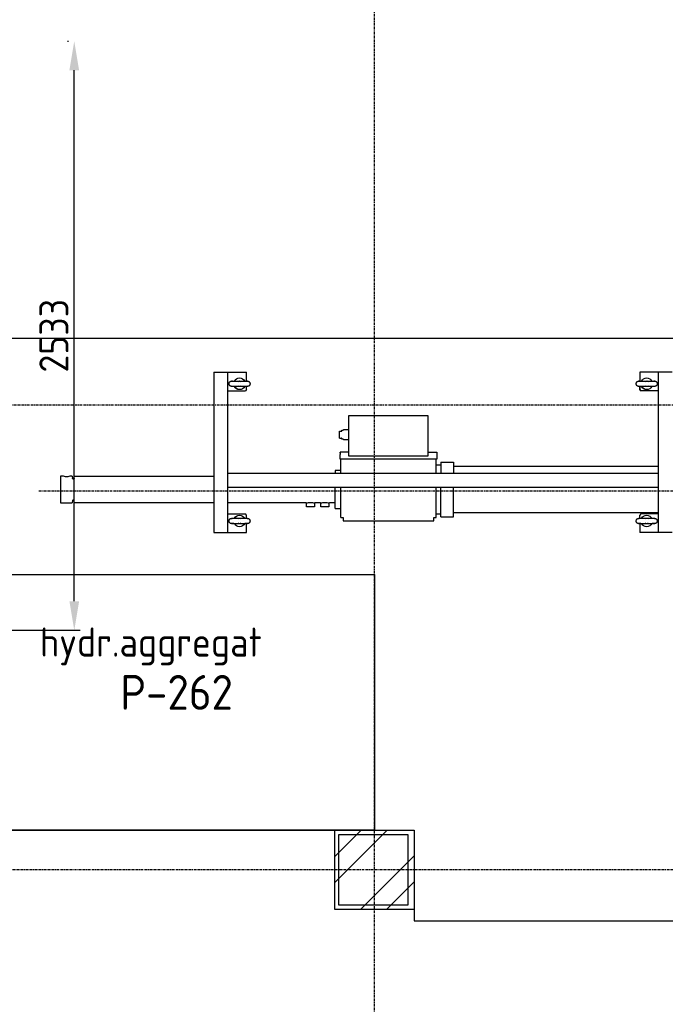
# Model space of a CAD drawing. Header units: metres. Extents: x -82085 to 58758, y -66901 to 95305.
# Tile 7 of 135: x 11767 to 14542, y -61669 to -57435. Entities that reach past the tile are written whole.
import ezdxf
from ezdxf.enums import TextEntityAlignment as Align

# ---------------------------------------------------------------- set-up
doc = ezdxf.new("R2010")
doc.units = ezdxf.units.M
doc.header["$MEASUREMENT"] = 0
doc.header["$PDSIZE"] = -1
doc.linetypes.add('CENTER-LN', pattern=[19, 10, -3, 3, -3])
doc.layers.get('0').update_dxf_attribs({"linetype": 'CONTINUOUS'})
doc.layers.get('DEFPOINTS').update_dxf_attribs({"linetype": 'CONTINUOUS'})
for name, color, linetype in [('ARCERING', 10, 'CONTINUOUS'), ('CL', 1, 'CENTER-LN'), ('CONST', 7, 'CONTINUOUS'), ('DIM', 10, 'CONTINUOUS'), ('GEBOUW', 7, 'CONTINUOUS'), ('TEXT2', 7, 'CONTINUOUS')]:
    doc.layers.add(name, color=color, linetype=linetype)
doc.styles.add('ROMANS', font='iso.shx')
doc.styles.get("Standard").update_dxf_attribs({"font": 'iso.shx'})
doc.dimstyles.get("Standard").update_dxf_attribs({"dimtxt": 0.18, "dimasz": 0.18, "dimexe": 0.18, "dimexo": 0.0625, "dimgap": 0.09, "dimtad": 0, "dimtih": 1, "dimtoh": 1, "dimdec": 4, "dimzin": 0, "dimdsep": 46, "dimtxsty": 'Standard', "dimcen": 0.09, "dimadec": 0, "dimazin": 0, "dimtfac": 1, "dimtdec": 4, "dimtofl": 0, "dimtmove": 0, "dimatfit": 3, "dimfxl": 1, "dimtolj": 1, "dimtzin": 0, "dimarcsym": 0})

# ---------------------------------------------------------------- blocks, each defined once
blk = doc.blocks.new('*D541')
at = {"layer": 'DEFPOINTS', "color": 0, "transparency": 16777216}
for p in [(12001.3, -57527.2), (12047.6, -57527.2), (10594.7, -60060.2)]:
    blk.add_point(p, dxfattribs=at)
at = {"layer": 'DIM', "color": 0, "lineweight": -2, "transparency": 16777216}
for p, q in [((11972.6, -57527.2), (11976.3, -57527.2)), ((12001.3, -59935.2), (12001.3, -57652.2)), ((10669.7, -60060.2), (12026.3, -60060.2))]:
    blk.add_line(p, q, dxfattribs=at)
at = {"layer": 'DIM', "color": 0, "transparency": 16777216}
for points in [[(11980.5, -57652.2), (12022.2, -57652.2), (12001.3, -57527.2)], [(11980.5, -59935.2), (12022.2, -59935.2), (12001.3, -60060.2)]]:
    blk.add_solid(points, dxfattribs=at)
at = {"layer": 'DIM', "color": 0, "transparency": 16777216, "insert": (11913.8, -58793.7), "char_height": 125, "attachment_point": 5, "rotation": 90}
blk.add_mtext('\\A1;2533', dxfattribs=at)
blk = doc.blocks.new('*X464')
at = {"color": 0}
for p, q in [((40231.5, 69192.8, 3239), (40344.3, 69305.6, 3239)), ((40231.5, 69080.6, 3239), (40456.5, 69305.6, 3239)), ((40341, 68965.6, 3239), (40571.5, 69196.1, 3239)), ((40453.3, 68965.6, 3239), (40571.5, 69083.8, 3239))]:
    blk.add_line(p, q, dxfattribs=at)
blk = doc.blocks.new('Pomp Schwing Zg. KSP + SD - Tab.5 BA')
at = {"color": 0, "linetype": 'Continuous'}
for p, q in [((-3058, -510), (-3058, 180)), ((-3058, 180), (-2918, 180)), ((-2998, 180), (-2998, -510)), ((-2918, 180), (-2918, 141.4)), ((-1088, 180), (-1228, 180)), ((-1228, 141.4), (-1228, 180)), ((-1148, -510), (-1148, 180)), ((-2993, 131), (-2993, 129)), ((-2970.2, 141.6), (-2971.6, 141.6)), ((-2970.1, 141.6), (-2970.2, 141.5)), ((-2948, 155), (-2948, 155)), ((-2903, 129), (-2903, 131)), ((-2503, 115), (-2503, 130)), ((-2503, 115), (-2503, 130)), ((-2503, 130), (-2113, 130)), ((-2503, 130), (-2503, 130)), ((-2113, 130), (-2113, 115)), ((-1243, 131), (-1243, 129)), ((-1220.2, 141.6), (-1221.6, 141.6)), ((-1220.1, 141.6), (-1220.2, 141.5)), ((-1198, 155), (-1198, 155)), ((-1153, 129), (-1153, 131)), ((-2998, 100), (-2923, 100)), ((-2970.2, 118.5), (-2970.1, 118.4)), ((-2948, 105), (-2948, 105)), ((-2918, 105), (-2923, 100)), ((-2918, 118.6), (-2918, 105)), ((-2513, 115), (-2513, 113)), ((-2513, 115), (-2503, 115)), ((-2513, 113), (-2513, 115)), ((-2513, 115), (-2513, 115)), ((-2513, 113), (-2513, -15)), ((-2503, 115), (-2503, 115)), ((-2113, 115), (-2103, 115)), ((-2103, 115), (-2103, 113)), ((-2103, 113), (-2103, -15)), ((-2083, 101), (-2103, 101)), ((-2083, 112.5), (-2028, 112.5)), ((-2028, 112.5), (-2028, -15)), ((-1148, 95), (-2028, 95)), ((-1228, 118.6), (-1228, 105)), ((-1223, 100), (-1228, 105)), ((-1228, 105), (-1228, 105)), ((-1148, 100), (-1223, 100)), ((-1220.2, 118.5), (-1220.1, 118.4)), ((-1198, 105), (-1198, 105)), ((-3718, -62), (-3718, 52)), ((-3718, 52), (-3716, 52)), ((-3716, 52), (-3667, 52)), ((-3666, 42.4), (-3666.8, 52)), ((-3658.2, 50.2), (-3658.9, 42.4)), ((-3658.2, 50.2), (-3658.9, 42.4)), ((-3656, 52.1), (-3658.2, 50.2)), ((-3058, 52.1), (-3656, 52.1)), ((-2662.3, 52.1), (-2998, 52.1)), ((-2660, 69.6), (-2660.5, 69.2)), ((-2660, 69.6), (-2660.5, 69.2)), ((-2660.5, 69.2), (-2660.5, 57)), ((-2660.5, 69.2), (-2660.5, 57)), ((-2660.5, 57), (-2658, 52.7)), ((-2660.5, 57), (-2658, 52.7)), ((-2626, 69.6), (-2660, 69.6)), ((-2658, 52.7), (-2658, 51.3)), ((-2658, 52.7), (-2658, 51.3)), ((-2628, 52.7), (-2625.5, 57)), ((-2628, 51.3), (-2628, 52.7)), ((-2625.5, 69.2), (-2626, 69.6)), ((-2625.5, 57), (-2625.5, 69.2)), ((-2600.2, 52.1), (-2623.9, 52.1)), ((-2598, 69.6), (-2598.5, 69.2)), ((-2598, 69.6), (-2598.5, 69.2)), ((-2598.5, 69.2), (-2598.5, 57)), ((-2598.5, 69.2), (-2598.5, 57)), ((-2598.5, 57), (-2596, 52.7)), ((-2598.5, 57), (-2596, 52.7)), ((-2564, 69.6), (-2598, 69.6)), ((-2596, 52.7), (-2596, 51.3)), ((-2596, 52.7), (-2596, 51.3)), ((-2566, 52.7), (-2563.5, 57)), ((-2566, 51.3), (-2566, 52.7)), ((-2563.5, 69.2), (-2564, 69.6)), ((-2563.5, 57), (-2563.5, 69.2)), ((-2537, 52.1), (-2561.9, 52.1)), ((-2537, 77), (-2537, 77)), ((-2537, 75.4), (-2537, 77)), ((-2537, 77), (-2537, 77)), ((-2537, 77), (-2537, 75.4)), ((-2537, 77), (-2513, 77)), ((-2537, 75.4), (-2537, 77)), ((-2537, 77), (-2537, 77)), ((-2537, 77), (-2537, 61)), ((-2537, 61), (-2537, -15)), ((-3660.4, 41), (-3664.5, 41)), ((-2998, -15), (-1148, -15)), ((-3716, -62), (-3718, -62)), ((-3704.7, -62), (-3716, -62)), ((-3686.6, -60.5), (-3695.4, -60.5)), ((-3666.8, -62), (-3677.3, -62)), ((-3666.8, -62), (-3666, -52.4)), ((-3664.5, -51), (-3660.5, -51)), ((-3660.5, -51), (-3660.4, -51)), ((-3658.9, -52.4), (-3658.2, -60.2)), ((-3658.2, -60.2), (-3656, -62.2)), ((-3656, -62.2), (-3058, -62.2)), ((-2998, -75), (-1148, -75)), ((-2513, -75), (-2513, -87)), ((-2513, -75), (-2513, -136)), ((-2103, -75), (-2103, -136)), ((-2513, -87), (-2537, -87)), ((-2513, -87), (-2513, -136)), ((-2103, -111), (-2083, -111)), ((-2083, -122.5), (-2028, -122.5)), ((-2028, -105), (-1148, -105)), ((-2100, -136), (-2516, -136)), ((-2516, -136), (-2516, -156)), ((-2516, -136), (-2516, -156)), ((-2516, -166), (-2516, -156)), ((-2516, -161), (-2516, -156)), ((-2516, -161), (-2516, -166)), ((-2516, -166), (-2516, -166)), ((-2479, -166), (-2516, -166)), ((-2479, -322), (-2479, -150)), ((-2479, -150), (-2137, -150)), ((-2479, -319), (-2479, -153)), ((-2137, -150), (-2137, -322)), ((-2137, -166), (-2100, -166)), ((-2100, -156), (-2100, -136)), ((-2100, -166), (-2100, -156)), ((-2518.2, -225.4), (-2519, -230.2)), ((-2518.2, -225.4), (-2519, -230.2)), ((-2519, -230.2), (-2519, -251.8)), ((-2519, -230.2), (-2519, -251.8)), ((-2519, -251.8), (-2518.2, -256.6)), ((-2519, -251.8), (-2518.2, -256.6)), ((-2518.2, -225.4), (-2510.2, -225.4)), ((-2508, -225.4), (-2510.2, -225.4)), ((-2508, -221.5), (-2508, -225.4)), ((-2508, -221.5), (-2508, -221.5)), ((-2503, -221.5), (-2508, -221.5)), ((-2501, -220.6), (-2503, -220.6)), ((-2503, -220.6), (-2503, -221.5)), ((-2503, -220.6), (-2503, -220.6)), ((-2499.5, -218.5), (-2501, -220)), ((-2501, -220), (-2501, -220.6)), ((-2499.5, -218.5), (-2499.5, -218.5)), ((-2479, -218.5), (-2499.5, -218.5)), ((-2518.2, -256.6), (-2510.2, -256.6)), ((-2510.2, -256.6), (-2508, -256.6)), ((-2508, -256.6), (-2508, -260.5)), ((-2508, -260.5), (-2508, -260.5)), ((-2508, -260.5), (-2503, -260.5)), ((-2503, -260.5), (-2503, -261.5)), ((-2503, -261.5), (-2501, -261.5)), ((-2503, -261.5), (-2503, -261.5)), ((-2501, -261.5), (-2501, -262)), ((-2501, -262), (-2499.5, -263.5)), ((-2499.5, -263.5), (-2499.5, -263.5)), ((-2499.5, -263.5), (-2479, -263.5)), ((-2137, -322), (-2479, -322)), ((-2998, -430), (-2923, -430)), ((-2993, -459), (-2993, -461)), ((-2970.1, -448.4), (-2970.2, -448.5)), ((-2948, -435), (-2948, -435)), ((-2918, -435), (-2923, -430)), ((-2918, -435), (-2918, -448.6)), ((-2903, -461), (-2903, -459)), ((-1243, -459), (-1243, -461)), ((-1228, -435), (-1223, -430)), ((-1223, -430), (-1228, -435)), ((-1228, -435), (-1228, -448.6)), ((-1228, -448.6), (-1228, -435)), ((-1228, -435), (-1228, -435)), ((-1148, -430), (-1223, -430)), ((-1220.1, -448.4), (-1220.2, -448.5)), ((-1198, -435), (-1198, -435)), ((-1153, -461), (-1153, -459)), ((-2970.2, -471.5), (-2970.1, -471.6)), ((-2948, -485), (-2948, -485)), ((-2925.8, -471.6), (-2924.4, -471.6)), ((-2918, -471.4), (-2918, -510)), ((-1228, -510), (-1228, -471.4)), ((-1220.2, -471.5), (-1220.1, -471.6)), ((-1198, -485), (-1198, -485)), ((-1175.8, -471.6), (-1174.4, -471.6)), ((-3058, -510), (-2918, -510)), ((-1088, -510), (-1228, -510))]:
    blk.add_line(p, q, dxfattribs=at)
at = {"color": 0}
for p, q in [((-2083, 112.5), (-2083, -15)), ((-2537, -87), (-2537, -75)), ((-2083, -122.5), (-2083, -75)), ((-2028, -122.5), (-2028, -75))]:
    blk.add_line(p, q, dxfattribs=at)
at = {"color": 0, "linetype": 'Continuous'}
for centre, radius, start, end in [((-2948, 130), 25, 27.2805, 152.7195), ((-2948, 130), 25, 90, 152.5242), ((-2948, 130), 12, 58.4835, 121.5165), ((-1198, 130), 25, 90, 155.4084), ((-1198, 130), 25, 27.2805, 152.7195), ((-1198, 130), 12, 58.4835, 121.5165), ((-2948, 130), 25, 207.4117, 270), ((-2948, 130), 25, 207.2805, 332.7195), ((-2948, 130), 12, 238.4835, 301.5165), ((-1198, 130), 25, 207.4117, 270), ((-1198, 130), 25, 207.2805, 332.7195), ((-1198, 130), 12, 238.4835, 301.5165), ((-3664.5, 42.5), 1.48, 184.3943, 270.6057), ((-3660.3, 42.5), 1.44, 267.3585, 356.4285), ((-2643, 137.4), 87.5, 257.2308, 282.7692), ((-2581, 137.4), 87.5, 257.2308, 282.7692), ((-3690.5, -120.6), 60.3, 94.6766, 103.6393), ((-3691.4, -120.2), 59.9, 76.3266, 85.3575), ((-3664.5, -52.5), 1.48, 89.3943, 175.6057), ((-3660.4, -52.5), 1.48, 34.4993, 90.1524), ((-3660.4, -52.5), 1.5, 5.065, 89.935), ((-2948, -460), 25, 90, 155.4084), ((-2948, -460), 25, 27.2805, 152.7195), ((-2948, -460), 12, 58.4835, 121.5165), ((-1198, -460), 25, 90, 155.4084), ((-1198, -460), 25, 27.2805, 152.7195), ((-1198, -460), 12, 58.4835, 121.5165), ((-2948, -460), 25, 207.2805, 332.7195), ((-2948, -460), 25, 207.4186, 270), ((-2948, -460), 12, 238.4835, 301.5165), ((-1198, -460), 25, 207.2805, 332.7195), ((-1198, -460), 25, 207.4186, 270), ((-1198, -460), 12, 238.4835, 301.5165)]:
    blk.add_arc(centre, radius, start, end, dxfattribs=at)
for centre, major_axis, start_param, end_param in [((-2948, 141), (-35, 0), -0.885658, 0.126645), ((-2948, 141), (-35, 0), 0.126645, 3.021791), ((-2948, 141), (-35, 0), 3.021791, 4.027253), ((-1198, 141), (-35, 0), -0.885658, 0.126645), ((-1198, 141), (-35, 0), 0.126645, 3.021791), ((-1198, 141), (-35, 0), 3.021791, 4.027253), ((-2948, 119), (35, 0), 3.015773, 4.02725), ((-2948, 119), (35, 0), -0.88566, 3.015773), ((-1198, 119), (35, 0), 3.015773, 4.02725), ((-1198, 119), (35, 0), -0.88566, 3.015773), ((-2948, -449), (-35, 0), -0.885658, 3.015772), ((-2948, -449), (-35, 0), 3.015772, 4.027253), ((-1198, -449), (-35, 0), -0.885658, 3.015772), ((-1198, -449), (-35, 0), 3.015772, 4.027253), ((-2948, -471), (35, 0), 3.021791, 4.02725), ((-2948, -471), (35, 0), 0.126646, 3.021791), ((-2948, -471), (35, 0), -0.88566, 0.126646), ((-1198, -471), (35, 0), 3.021791, 4.02725), ((-1198, -471), (35, 0), 0.126646, 3.021791), ((-1198, -471), (35, 0), -0.88566, 0.126646)]:
    blk.add_ellipse(centre, major_axis=major_axis, ratio=0.022222, start_param=start_param, end_param=end_param, dxfattribs=at)
for points, knots in [([(-2993, 129), (-2993, 129), (-2993.2, 127.9), (-2992.6, 125.8), (-2991.4, 123.3), (-2989.8, 121.5), (-2988.1, 120.3), (-2986.6, 119.6), (-2985.4, 119.2), (-2984.5, 119), (-2983.6, 118.9), (-2982.3, 118.8), (-2980.2, 118.7), (-2976.8, 118.6), (-2973.4, 118.5), (-2971, 118.4), (-2970.2, 118.4)], [0, 0, 0, 0, 0.001652, 0.079024, 0.142857, 0.198058, 0.246387, 0.288247, 0.323149, 0.35555, 0.402701, 0.482312, 0.636623, 0.780068, 0.931393, 1, 1, 1, 1]), ([(-2971.6, 141.6), (-2972.5, 141.6), (-2974.7, 141.5), (-2978, 141.4), (-2981.1, 141.3), (-2982.9, 141.2), (-2984.3, 141), (-2985.5, 140.8), (-2987.1, 140.2), (-2988.9, 139.2), (-2990.8, 137.5), (-2992.3, 135.1), (-2993, 132.7), (-2992.9, 131.4), (-2992.9, 131)], [0, 0, 0, 0, 0.07439, 0.229196, 0.386022, 0.549562, 0.619542, 0.668656, 0.709344, 0.764661, 0.827616, 0.89685, 0.972907, 1, 1, 1, 1]), ([(-2970.2, 141.5), (-2969, 141.3), (-2967.8, 141), (-2966.6, 140.6), (-2966.4, 140.5), (-2966.3, 140.5)], [0, 0, 0, 0, 0.25, 0.25, 0.2805272, 0.2805272, 0.2805272, 0.2805272]), ([(-2929.5, 140.5), (-2929.4, 140.6), (-2929.3, 140.6), (-2928.2, 141), (-2927, 141.3), (-2925.8, 141.5)], [0.7360305, 0.7360305, 0.7360305, 0.7360305, 0.75, 0.75, 1, 1, 1, 1]), ([(-2903, 131), (-2903, 131), (-2902.8, 132.1), (-2903.4, 134.2), (-2904.6, 136.7), (-2906.2, 138.5), (-2907.9, 139.7), (-2909.4, 140.4), (-2910.6, 140.8), (-2911.5, 141), (-2912.4, 141.1), (-2913.7, 141.2), (-2915.8, 141.3), (-2919.2, 141.4), (-2922.6, 141.5), (-2925, 141.6), (-2925.8, 141.6)], [0, 0, 0, 0, 0.001653, 0.079024, 0.142857, 0.198058, 0.246387, 0.288247, 0.323149, 0.35555, 0.402701, 0.482312, 0.636622, 0.780067, 0.931392, 1, 1, 1, 1]), ([(-2925.2, 118.4), (-2924, 118.4), (-2921.5, 118.5), (-2918, 118.6), (-2914.9, 118.7), (-2913.1, 118.8), (-2911.7, 119), (-2910.5, 119.2), (-2908.9, 119.8), (-2907.1, 120.8), (-2905.2, 122.5), (-2903.7, 124.9), (-2903, 127.3), (-2903.1, 128.6), (-2903.1, 129)], [0, 0, 0, 0, 0.099266, 0.249912, 0.402522, 0.561666, 0.629768, 0.677562, 0.717156, 0.770986, 0.832249, 0.899622, 0.973635, 1, 1, 1, 1]), ([(-1243, 129), (-1243, 129), (-1243.2, 127.9), (-1242.6, 125.8), (-1241.4, 123.3), (-1239.8, 121.5), (-1238.1, 120.3), (-1236.6, 119.6), (-1235.4, 119.2), (-1234.5, 119), (-1233.6, 118.9), (-1232.3, 118.8), (-1230.2, 118.7), (-1226.8, 118.6), (-1223.4, 118.5), (-1221, 118.4), (-1220.2, 118.4)], [0, 0, 0, 0, 0.001652, 0.079024, 0.142857, 0.198058, 0.246387, 0.288247, 0.323149, 0.35555, 0.402701, 0.482312, 0.636623, 0.780068, 0.931393, 1, 1, 1, 1]), ([(-1221.6, 141.6), (-1222.5, 141.6), (-1224.7, 141.5), (-1228, 141.4), (-1231.1, 141.3), (-1232.9, 141.2), (-1234.3, 141), (-1235.5, 140.8), (-1237.1, 140.2), (-1238.9, 139.2), (-1240.8, 137.5), (-1242.3, 135.1), (-1243, 132.7), (-1242.9, 131.4), (-1242.9, 131)], [0, 0, 0, 0, 0.07439, 0.229196, 0.386022, 0.549562, 0.619542, 0.668656, 0.709344, 0.764661, 0.827616, 0.89685, 0.972907, 1, 1, 1, 1]), ([(-1220.2, 141.5), (-1219, 141.3), (-1217.8, 141), (-1216.6, 140.6), (-1216.4, 140.5), (-1216.3, 140.5)], [0, 0, 0, 0, 0.25, 0.25, 0.2805272, 0.2805272, 0.2805272, 0.2805272]), ([(-1179.5, 140.5), (-1179.4, 140.6), (-1179.3, 140.6), (-1178.2, 141), (-1177, 141.3), (-1175.8, 141.5)], [0.7360305, 0.7360305, 0.7360305, 0.7360305, 0.75, 0.75, 1, 1, 1, 1]), ([(-1153, 131), (-1153, 131), (-1152.8, 132.1), (-1153.4, 134.2), (-1154.6, 136.7), (-1156.2, 138.5), (-1157.9, 139.7), (-1159.4, 140.4), (-1160.6, 140.8), (-1161.5, 141), (-1162.4, 141.1), (-1163.7, 141.2), (-1165.8, 141.3), (-1169.2, 141.4), (-1172.6, 141.5), (-1175, 141.6), (-1175.8, 141.6)], [0, 0, 0, 0, 0.001653, 0.079024, 0.142857, 0.198058, 0.246387, 0.288247, 0.323149, 0.35555, 0.402701, 0.482312, 0.636622, 0.780067, 0.931392, 1, 1, 1, 1]), ([(-1175.2, 118.4), (-1174, 118.4), (-1171.5, 118.5), (-1168, 118.6), (-1164.9, 118.7), (-1163.1, 118.8), (-1161.7, 119), (-1160.5, 119.2), (-1158.9, 119.8), (-1157.1, 120.8), (-1155.2, 122.5), (-1153.7, 124.9), (-1153, 127.3), (-1153.1, 128.6), (-1153.1, 129)], [0, 0, 0, 0, 0.099266, 0.249912, 0.402522, 0.561666, 0.629768, 0.677562, 0.717156, 0.770986, 0.832249, 0.899622, 0.973635, 1, 1, 1, 1]), ([(-2966.5, 119.5), (-2966.6, 119.4), (-2966.7, 119.4), (-2967.8, 119), (-2969, 118.7), (-2970.2, 118.5)], [0.7359724, 0.7359724, 0.7359724, 0.7359724, 0.75, 0.75, 1, 1, 1, 1]), ([(-2925.8, 118.5), (-2927, 118.7), (-2928.2, 119), (-2929.4, 119.4), (-2929.6, 119.5), (-2929.7, 119.6)], [0, 0, 0, 0, 0.25, 0.25, 0.2812035, 0.2812035, 0.2812035, 0.2812035]), ([(-1216.5, 119.5), (-1216.6, 119.4), (-1216.7, 119.4), (-1217.8, 119), (-1219, 118.7), (-1220.2, 118.5)], [0.7359724, 0.7359724, 0.7359724, 0.7359724, 0.75, 0.75, 1, 1, 1, 1]), ([(-1175.8, 118.5), (-1177, 118.7), (-1178.2, 119), (-1179.4, 119.4), (-1179.6, 119.5), (-1179.7, 119.6)], [0, 0, 0, 0, 0.25, 0.25, 0.2812035, 0.2812035, 0.2812035, 0.2812035]), ([(-2993, -461), (-2993, -461), (-2993.2, -462.1), (-2992.6, -464.2), (-2991.4, -466.7), (-2989.8, -468.5), (-2988.1, -469.7), (-2986.6, -470.4), (-2985.4, -470.8), (-2984.5, -471), (-2983.6, -471.1), (-2982.3, -471.2), (-2980.2, -471.3), (-2976.8, -471.4), (-2973.4, -471.5), (-2971, -471.6), (-2970.2, -471.6)], [0, 0, 0, 0, 0.001652, 0.079024, 0.142857, 0.198058, 0.246387, 0.288247, 0.323149, 0.35555, 0.402701, 0.482312, 0.636623, 0.780068, 0.931393, 1, 1, 1, 1]), ([(-2970.8, -448.4), (-2972, -448.4), (-2974.5, -448.5), (-2978, -448.6), (-2981.1, -448.7), (-2982.9, -448.8), (-2984.3, -449), (-2985.5, -449.2), (-2987.1, -449.8), (-2988.9, -450.8), (-2990.8, -452.5), (-2992.3, -454.9), (-2993, -457.3), (-2992.9, -458.6), (-2992.9, -459)], [0, 0, 0, 0, 0.099266, 0.249912, 0.402523, 0.561667, 0.629767, 0.677561, 0.717156, 0.770986, 0.832248, 0.899623, 0.973635, 1, 1, 1, 1]), ([(-2970.2, -448.5), (-2969, -448.7), (-2967.8, -449), (-2966.6, -449.4), (-2966.4, -449.5), (-2966.3, -449.6)], [0, 0, 0, 0, 0.25, 0.25, 0.2812028, 0.2812028, 0.2812028, 0.2812028]), ([(-2929.5, -449.5), (-2929.4, -449.4), (-2929.3, -449.4), (-2928.2, -449), (-2927, -448.7), (-2925.8, -448.5)], [0.7359721, 0.7359721, 0.7359721, 0.7359721, 0.75, 0.75, 1, 1, 1, 1]), ([(-2903, -459), (-2903, -459), (-2902.8, -457.9), (-2903.4, -455.8), (-2904.6, -453.3), (-2906.2, -451.5), (-2907.9, -450.3), (-2909.4, -449.6), (-2910.6, -449.2), (-2911.5, -449), (-2912.4, -448.9), (-2913.7, -448.8), (-2915.8, -448.7), (-2919.2, -448.6), (-2922.6, -448.5), (-2925, -448.4), (-2925.8, -448.4)], [0, 0, 0, 0, 0.001653, 0.079024, 0.142857, 0.198058, 0.246387, 0.288247, 0.323149, 0.35555, 0.402701, 0.482312, 0.636622, 0.780067, 0.931392, 1, 1, 1, 1]), ([(-2924.4, -471.6), (-2923.5, -471.6), (-2921.3, -471.5), (-2918, -471.4), (-2914.9, -471.3), (-2913.1, -471.2), (-2911.7, -471), (-2910.5, -470.8), (-2908.9, -470.2), (-2907.1, -469.2), (-2905.2, -467.5), (-2903.7, -465.1), (-2903, -462.7), (-2903.1, -461.4), (-2903.1, -461)], [0, 0, 0, 0, 0.07439, 0.229196, 0.386021, 0.54956, 0.619543, 0.668657, 0.709345, 0.764661, 0.827616, 0.89685, 0.972906, 1, 1, 1, 1]), ([(-1243, -461), (-1243, -461), (-1243.2, -462.1), (-1242.6, -464.2), (-1241.4, -466.7), (-1239.8, -468.5), (-1238.1, -469.7), (-1236.6, -470.4), (-1235.4, -470.8), (-1234.5, -471), (-1233.6, -471.1), (-1232.3, -471.2), (-1230.2, -471.3), (-1226.8, -471.4), (-1223.4, -471.5), (-1221, -471.6), (-1220.2, -471.6)], [0, 0, 0, 0, 0.001652, 0.079024, 0.142857, 0.198058, 0.246387, 0.288247, 0.323149, 0.35555, 0.402701, 0.482312, 0.636623, 0.780068, 0.931393, 1, 1, 1, 1]), ([(-1220.8, -448.4), (-1222, -448.4), (-1224.5, -448.5), (-1228, -448.6), (-1231.1, -448.7), (-1232.9, -448.8), (-1234.3, -449), (-1235.5, -449.2), (-1237.1, -449.8), (-1238.9, -450.8), (-1240.8, -452.5), (-1242.3, -454.9), (-1243, -457.3), (-1242.9, -458.6), (-1242.9, -459)], [0, 0, 0, 0, 0.099266, 0.249912, 0.402523, 0.561667, 0.629767, 0.677561, 0.717156, 0.770986, 0.832248, 0.899623, 0.973635, 1, 1, 1, 1]), ([(-1220.2, -448.5), (-1219, -448.7), (-1217.8, -449), (-1216.6, -449.4), (-1216.4, -449.5), (-1216.3, -449.6)], [0, 0, 0, 0, 0.25, 0.25, 0.2812028, 0.2812028, 0.2812028, 0.2812028]), ([(-1179.5, -449.5), (-1179.4, -449.4), (-1179.3, -449.4), (-1178.2, -449), (-1177, -448.7), (-1175.8, -448.5)], [0.7359721, 0.7359721, 0.7359721, 0.7359721, 0.75, 0.75, 1, 1, 1, 1]), ([(-1153, -459), (-1153, -459), (-1152.8, -457.9), (-1153.4, -455.8), (-1154.6, -453.3), (-1156.2, -451.5), (-1157.9, -450.3), (-1159.4, -449.6), (-1160.6, -449.2), (-1161.5, -449), (-1162.4, -448.9), (-1163.7, -448.8), (-1165.8, -448.7), (-1169.2, -448.6), (-1172.6, -448.5), (-1175, -448.4), (-1175.8, -448.4)], [0, 0, 0, 0, 0.001653, 0.079024, 0.142857, 0.198058, 0.246387, 0.288247, 0.323149, 0.35555, 0.402701, 0.482312, 0.636622, 0.780067, 0.931392, 1, 1, 1, 1]), ([(-1174.4, -471.6), (-1173.5, -471.6), (-1171.3, -471.5), (-1168, -471.4), (-1164.9, -471.3), (-1163.1, -471.2), (-1161.7, -471), (-1160.5, -470.8), (-1158.9, -470.2), (-1157.1, -469.2), (-1155.2, -467.5), (-1153.7, -465.1), (-1153, -462.7), (-1153.1, -461.4), (-1153.1, -461)], [0, 0, 0, 0, 0.07439, 0.229196, 0.386021, 0.54956, 0.619543, 0.668657, 0.709345, 0.764661, 0.827616, 0.89685, 0.972906, 1, 1, 1, 1]), ([(-2966.5, -470.5), (-2966.6, -470.6), (-2966.7, -470.6), (-2967.8, -471), (-2969, -471.3), (-2970.2, -471.5)], [0.7360312, 0.7360312, 0.7360312, 0.7360312, 0.75, 0.75, 1, 1, 1, 1]), ([(-2925.8, -471.5), (-2927, -471.3), (-2928.2, -471), (-2929.4, -470.6), (-2929.6, -470.5), (-2929.7, -470.5)], [0, 0, 0, 0, 0.25, 0.25, 0.2805275, 0.2805275, 0.2805275, 0.2805275]), ([(-1216.5, -470.5), (-1216.6, -470.6), (-1216.7, -470.6), (-1217.8, -471), (-1219, -471.3), (-1220.2, -471.5)], [0.7360312, 0.7360312, 0.7360312, 0.7360312, 0.75, 0.75, 1, 1, 1, 1]), ([(-1175.8, -471.5), (-1177, -471.3), (-1178.2, -471), (-1179.4, -470.6), (-1179.6, -470.5), (-1179.7, -470.5)], [0, 0, 0, 0, 0.25, 0.25, 0.2805275, 0.2805275, 0.2805275, 0.2805275])]:
    blk.add_open_spline(points, degree=3, knots=knots, dxfattribs=at)
blk = doc.blocks.new('Gebouw')
at = {"linetype": 'ByBlock', "lineweight": -2}
blk.add_lwpolyline([(-28475, 4275), (-28775, 4275), (-28775, 3975), (-28475, 3975)], close=True, dxfattribs=at)

msp = doc.modelspace()

# ---------------------------------------------------------------- linework, layer by layer
at = {"layer": 'CL'}
msp.add_line((11849.47962, -59460.20241, 3238.98623), (15659.68034, -59460.20241, 3238.98623), dxfattribs=at)
at = {"layer": 'CONST', "color": 6, "elevation": 3238.98623}
msp.add_lwpolyline([(11491.68034, -60920.20241), (11491.68034, -59820.20241), (13291.68034, -59820.20241), (13291.68034, -60920.20241)], close=True, dxfattribs=at)
at = {"layer": 'GEBOUW', "elevation": 3238.98623}
msp.add_lwpolyline([(17921.68034, -59350.65241), (17921.68034, -58805.20241), (4341.68034, -58805.20241), (4341.68034, -60920.20241), (6461.68034, -60920.20241), (6461.68034, -61310.20241), (8511.68034, -61310.20241), (8511.68034, -60870.20241), (11071.68034, -60870.20241), (11071.68034, -60920.20241), (13461.68034, -60920.20241), (13461.68034, -61310.20241), (15511.68034, -61310.20241), (15511.68034, -60870.20241), (17921.68034, -60870.20241), (17921.68034, -59569.75241)], dxfattribs=at)
msp.add_lwpolyline([(13121.68034, -61260.20241), (13121.68034, -60920.20241), (13461.68034, -60920.20241), (13461.68034, -61260.20241)], close=True, dxfattribs=at)
at = {"layer": 'TEXT2', "color": 1, "linetype": 'CENTER-LN'}
for p, q in [((13291.68034, -65493.87868, 3238.98623), (13291.68034, -51862.49394, 3238.98623)), ((2049.48551, -59090.20241, 3238.98623), (43321.24018, -59090.20241, 3238.98623)), ((42411.62204, -61090.20241, 3238.98623), (2791.68034, -61090.20241, 3238.98623))]:
    msp.add_line(p, q, dxfattribs=at)

# ---------------------------------------------------------------- block references
at = {"layer": 'ARCERING'}
msp.add_blockref('*X464', (-27109.83503, -130225.7939, 3238.98623), dxfattribs=at)
at = {"layer": 'CONST', "color": 6, "xscale": -1, "rotation": 180}
msp.add_blockref('Pomp Schwing Zg. KSP + SD - Tab.5 BA', (15659.68034, -59460.20241, 3238.98623), dxfattribs=at)
at = {"layer": 'GEBOUW'}
msp.add_blockref('Gebouw', (41911.68019, -65215.20575, 3238.98623), dxfattribs=at)

# ---------------------------------------------------------------- texts
at = {"layer": 'DIM', "style": 'ROMANS'}
msp.add_text('hydr.aggregat', height=125, dxfattribs=at).set_placement((11853.85603, -60110.96389, 3238.98623), align=Align.MIDDLE_LEFT)
at = {"layer": 'GEBOUW', "style": 'ROMANS'}
msp.add_text('P-262', height=150, dxfattribs=at).set_placement((12441.10057, -60327.23632, 3238.98623), align=Align.MIDDLE)

# ---------------------------------------------------------------- dimensions: what is measured, and where the dimension line sits
at = {"layer": 'DIM'}
dim = msp.add_linear_dim(base=(12001.33773, -57527.20241, 3238.98623), p1=(10594.68034, -60060.20241, 3238.98623), p2=(12047.62935, -57527.20241, 3238.98623), angle=90, dimstyle='Standard', override={"dimtxt": 125, "dimasz": 125, "dimexe": 25, "dimexo": 75, "dimgap": 25, "dimtad": 1, "dimtih": 0, "dimtoh": 0, "dimdec": 0, "dimzin": 3, "dimcen": 0, "dimtfac": 0.008, "dimtdec": 0, "dimtmove": 0, "dimtzin": 3}, dxfattribs=at)
dim.commit()
dim.dimension.update_dxf_attribs({"geometry": '*D541', "text_midpoint": (11913.83773, -58793.70241, 3238.98623)})

doc.saveas('drawing.dxf')
